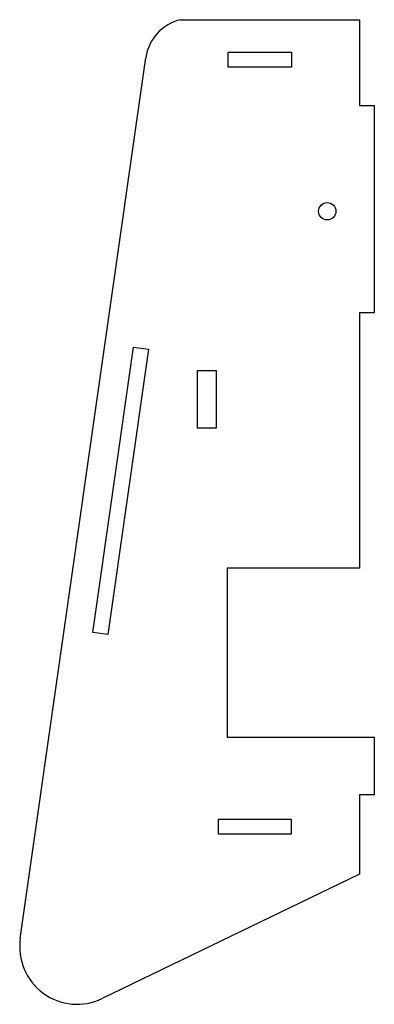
# Model space of a CAD drawing. Header units: millimetres. Extents: x -34 to 27, y -136 to 35.
import ezdxf

# ---------------------------------------------------------------- set-up
doc = ezdxf.new("R2010")
doc.units = ezdxf.units.MM

msp = doc.modelspace()

# ---------------------------------------------------------------- linework, layer by layer
at = {"color": 7, "linetype": 'Continuous', "lineweight": 25}
for p, q in [((-6.21, 35.28), (24.88, 35.28)), ((24.88, 35.28), (24.88, 20.39)), ((2.06, 29.64), (13.1, 29.64)), ((2.06, 27.04), (2.06, 29.64)), ((13.1, 29.64), (13.1, 27.04)), ((-34.06, -124.15), (-12.24, 28.67)), ((13.1, 27.04), (2.06, 27.04)), ((24.88, 20.39), (27.48, 20.39)), ((27.48, 20.39), (27.48, -15.61)), ((27.48, -15.61), (24.88, -15.61)), ((24.88, -15.61), (24.88, -59.91)), ((-21.43, -71.03), (-14.36, -21.53)), ((-11.78, -21.9), (-18.85, -71.4)), ((-14.36, -21.53), (-11.78, -21.9)), ((-3.27, -25.61), (0, -25.61)), ((-3.27, -35.61), (-3.27, -25.61)), ((0, -25.61), (0, -35.61)), ((0, -35.61), (-3.27, -35.61)), ((24.88, -59.91), (1.88, -59.91)), ((1.88, -59.91), (1.88, -89.22)), ((-18.85, -71.4), (-21.43, -71.03)), ((1.88, -89.22), (27.48, -89.22)), ((27.48, -89.22), (27.48, -99.22)), ((27.48, -99.22), (24.88, -99.22)), ((24.88, -99.22), (24.88, -113)), ((0.38, -103.45), (13.02, -103.45)), ((0.38, -106.05), (0.38, -103.45)), ((13.02, -103.45), (13.02, -106.05)), ((13.02, -106.05), (0.38, -106.05)), ((24.88, -113), (-19.82, -134.57))]:
    msp.add_line(p, q, dxfattribs=at)
msp.add_circle((19.3, 2.04), 1.5, dxfattribs=at)
for centre, radius, start, end in [((-4.37, 27.55), 7.95, 103.3728, 171.8734), ((-24.16, -125.56), 10, 171.8734, 295.7559)]:
    msp.add_arc(centre, radius, start, end, dxfattribs=at)

doc.saveas('drawing.dxf')
